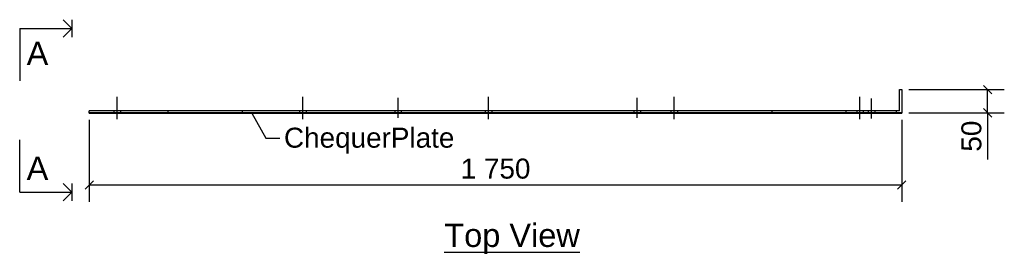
# Model space of a CAD drawing. Header units: millimetres. Extents: x 45 to 19907, y 63 to 2050.
# Tile 1 of 3: x 45 to 2166, y 63 to 567. Entities that reach past the tile are written whole.
import ezdxf

# ---------------------------------------------------------------- set-up
doc = ezdxf.new("R2010")
doc.units = ezdxf.units.MM
doc.styles.add('Arial', font='ARIAL.TTF', dxfattribs={"height": 0.2})

# ---------------------------------------------------------------- blocks, each defined once
blk = doc.blocks.new('Unknown-3637099-11 - 1186')
at = {"color": 6, "linetype": 'Continuous'}
blk.add_line((959.7, 67.5), (1251.3, 67.5), dxfattribs=at)
at = {"color": 0, "linetype": 'Continuous'}
blk.add_wipeout([(1251.3, 78.8), (1251.3, 131.2), (959.7, 131.2), (959.7, 78.8)], dxfattribs=at)
at = {"color": 6, "linetype": 'Continuous', "style": 'Arial'}
blk.add_text('Top View', height=50.14, dxfattribs=at).set_placement((959.7, 78.8))
blk = doc.blocks.new('Bolt-3637099-1223 - 1186')
at = {"color": 96, "linetype": 'Continuous'}
for p, q in [((1375, 356.3), (1375, 399.3)), ((1375, 356.3), (1375, 399.3)), ((1375, 356.3), (1375, 399.3)), ((1375, 356.3), (1375, 399.3)), ((1375, 356.3), (1375, 399.3)), ((1368, 371.8), (1368, 367.3)), ((1368, 371.8), (1368, 367.3)), ((1368, 371.8), (1368, 367.3)), ((1368, 371.8), (1368, 367.3)), ((1368, 371.8), (1368, 367.3)), ((1382, 371.8), (1382, 367.3)), ((1382, 371.8), (1382, 367.3)), ((1382, 371.8), (1382, 367.3)), ((1382, 371.8), (1382, 367.3)), ((1382, 371.8), (1382, 367.3))]:
    blk.add_line(p, q, dxfattribs=at)
blk = doc.blocks.new('Part-3637099-1221 - 1186')
at = {"color": 30, "linetype": 'Continuous'}
for p, q in [((1940.5, 371.8), (1940.5, 417.3)), ((1940.5, 417.3), (1945, 417.3)), ((1945, 417.3), (1945, 367.3)), ((1940.5, 371.8), (195, 371.8)), ((195, 367.3), (195, 371.8)), ((1825, 367.3), (195, 367.3)), ((365, 367.3), (365, 371.8)), ((525, 367.3), (525, 371.8)), ((1665, 371.8), (1665, 367.3)), ((1825, 367.3), (1825, 371.8)), ((1945, 367.3), (1825, 367.3)), ((1934, 367.3), (1934, 371.8))]:
    blk.add_line(p, q, dxfattribs=at)
blk = doc.blocks.new('Bolt-3637099-1222 - 1186')
at = {"color": 96, "linetype": 'Continuous'}
for p, q in [((255, 353.88), (255, 401.8)), ((655, 353.88), (655, 401.8)), ((1055, 353.88), (1055, 401.8)), ((1455, 353.88), (1455, 401.8)), ((1855, 353.88), (1855, 401.8)), ((248, 371.75), (248, 367.25)), ((262, 371.75), (262, 367.25)), ((648, 371.75), (648, 367.25)), ((662, 371.75), (662, 367.25)), ((1048, 371.75), (1048, 367.25)), ((1062, 371.75), (1062, 367.25)), ((1448, 371.75), (1448, 367.25)), ((1462, 371.75), (1462, 367.25)), ((1848, 371.75), (1848, 367.25)), ((1862, 371.75), (1862, 367.25))]:
    blk.add_line(p, q, dxfattribs=at)
blk = doc.blocks.new('Bolt-3637099-1224 - 1186')
at = {"color": 96, "linetype": 'Continuous'}
for p, q in [((860, 356.3), (860, 399.3)), ((860, 356.3), (860, 399.3)), ((860, 356.3), (860, 399.3)), ((860, 356.3), (860, 399.3)), ((860, 356.3), (860, 399.3)), ((853, 371.8), (853, 367.3)), ((853, 371.8), (853, 367.3)), ((853, 371.8), (853, 367.3)), ((853, 371.8), (853, 367.3)), ((853, 371.8), (853, 367.3)), ((867, 371.8), (867, 367.3)), ((867, 371.8), (867, 367.3)), ((867, 371.8), (867, 367.3)), ((867, 371.8), (867, 367.3)), ((867, 371.8), (867, 367.3))]:
    blk.add_line(p, q, dxfattribs=at)
blk = doc.blocks.new('Bolt-3637099-1225 - 1186')
at = {"color": 96, "linetype": 'Continuous'}
for p, q in [((1880, 355.13), (1880, 398.05)), ((1880, 355.13), (1880, 398.05)), ((1880, 355.13), (1880, 398.05)), ((1880, 355.13), (1880, 398.05)), ((1880, 355.13), (1880, 398.05)), ((1873, 371.75), (1873, 367.25)), ((1873, 371.75), (1873, 367.25)), ((1873, 371.75), (1873, 367.25)), ((1873, 371.75), (1873, 367.25)), ((1873, 371.75), (1873, 367.25)), ((1887, 371.75), (1887, 367.25)), ((1887, 371.75), (1887, 367.25)), ((1887, 371.75), (1887, 367.25)), ((1887, 371.75), (1887, 367.25)), ((1887, 371.75), (1887, 367.25))]:
    blk.add_line(p, q, dxfattribs=at)
blk = doc.blocks.new('Surfacing-3637099-1226 - 1186')
at = {"color": 7, "linetype": 'Continuous'}
for p, q in [((195, 367.3), (1945, 367.3)), ((195, 366.3), (195, 367.3)), ((195, 366.3), (1945, 366.3)), ((365, 366.3), (365, 367.3)), ((525, 366.3), (525, 367.3)), ((1665, 366.3), (1665, 367.3)), ((1825, 366.3), (1825, 367.3)), ((1934, 366.3), (1934, 367.3)), ((1945, 367.3), (1945, 366.3))]:
    blk.add_line(p, q, dxfattribs=at)
blk = doc.blocks.new('StraightDimension-3637099-1270 - 1186')
at = {"color": 7, "linetype": 'Continuous'}
for p, q in [((195, 352.3), (195, 176.2)), ((1945, 352.3), (1945, 176.2)), ((204, 221.3), (186, 203.2)), ((195, 212.3), (1945, 212.3)), ((1936, 203.2), (1954, 221.3))]:
    blk.add_line(p, q, dxfattribs=at)
at = {"color": 0}
blk.add_wipeout([(1154, 216.8), (1154, 279.8), (986, 279.8), (986, 216.8)], dxfattribs=at)
at = {"color": 96, "style": 'Arial'}
blk.add_text('1 750', height=42.98, dxfattribs=at).set_placement((995, 225.8))
blk = doc.blocks.new('StraightDimension-3637099-1364 - 1186')
at = {"color": 7, "linetype": 'Continuous'}
for p, q in [((2121, 426.3), (2139, 408.2)), ((1960, 417.2), (2166, 417.2)), ((2130, 367.3), (2130, 417.2)), ((1960, 367.3), (2166, 367.3)), ((2139, 358.2), (2121, 376.3))]:
    blk.add_line(p, q, dxfattribs=at)
at = {"color": 0}
blk.add_wipeout([(2125.5, 359.4), (2062.5, 359.4), (2062.5, 274.7), (2125.5, 274.7)], dxfattribs=at)
at = {"color": 7, "linetype": 'Continuous'}
blk.add_line((2130, 367.3), (2130, 266.8), dxfattribs=at)
blk.add_line((2130, 367.3), (2130, 266.8), dxfattribs=at)
at = {"color": 96, "style": 'Arial'}
blk.add_text('50', height=42.98, rotation=90.0002, dxfattribs=at).set_placement((2116.5, 283.7))
blk = doc.blocks.new('SectionMark-3637099-1268 - 1186')
at = {"color": 6, "linetype": 'Continuous'}
for p, q in [((157.5, 548.7), (138.8, 567.5)), ((157.5, 567.5), (157.5, 530)), ((120, 548.7), (157.5, 548.7)), ((157.5, 548.7), (138.8, 530)), ((157.5, 196.8), (138.8, 215.5)), ((157.5, 215.5), (157.5, 178)), ((120, 196.8), (157.5, 196.8)), ((157.5, 196.8), (138.8, 178))]:
    blk.add_line(p, q, dxfattribs=at)
at = {"color": 30, "linetype": 'Continuous'}
for p, q in [((45, 548.7), (45, 436.2)), ((45, 548.7), (157.5, 548.7)), ((45, 196.8), (45, 309.3)), ((45, 196.8), (157.5, 196.8))]:
    blk.add_line(p, q, dxfattribs=at)
at = {"color": 0, "linetype": 'Continuous'}
for points in [[(106.7, 470), (106.7, 522.5), (60, 522.5), (60, 470)], [(106.7, 223), (106.7, 275.5), (60, 275.5), (60, 223)]]:
    blk.add_wipeout(points, dxfattribs=at)
at = {"color": 6, "linetype": 'Continuous', "style": 'Arial'}
for p in [(60, 470), (60, 223)]:
    blk.add_text('A', height=50.1, dxfattribs=at).set_placement(p)
blk = doc.blocks.new('Mark-3637099-4948 - 1186')
at = {"color": 96, "linetype": 'Continuous'}
blk.add_line((545.3, 366.8), (575.3, 312.5), dxfattribs=at)
at = {"color": 0}
blk.add_wipeout([(981.1, 292.3), (981.1, 337.3), (614.3, 337.3), (614.3, 292.3)], dxfattribs=at)
blk.add_wipeout([(981.1, 292.3), (981.1, 337.3), (614.3, 337.3), (614.3, 292.3)], dxfattribs=at)
at = {"color": 96, "linetype": 'Continuous'}
blk.add_line((575.3, 312.5), (605.3, 312.5), dxfattribs=at)
at = {"color": 96, "style": 'Arial'}
blk.add_text('ChequerPlate', height=42.979, dxfattribs=at).set_placement((614.3, 292.3))

msp = doc.modelspace()

# ---------------------------------------------------------------- block references
for name in ['SectionMark-3637099-1268 - 1186', 'Part-3637099-1221 - 1186', 'Bolt-3637099-1222 - 1186', 'Bolt-3637099-1224 - 1186', 'Bolt-3637099-1223 - 1186', 'Bolt-3637099-1225 - 1186', 'Surfacing-3637099-1226 - 1186', 'Unknown-3637099-11 - 1186']:
    msp.add_blockref(name, (0, 0))

# ---------------------------------------------------------------- next in the draw order: block references
msp.add_blockref('StraightDimension-3637099-1270 - 1186', (0, 0))

# ---------------------------------------------------------------- next in the draw order: block references
for name in ['StraightDimension-3637099-1364 - 1186', 'Mark-3637099-4948 - 1186']:
    msp.add_blockref(name, (0, 0))

doc.saveas('drawing.dxf')
